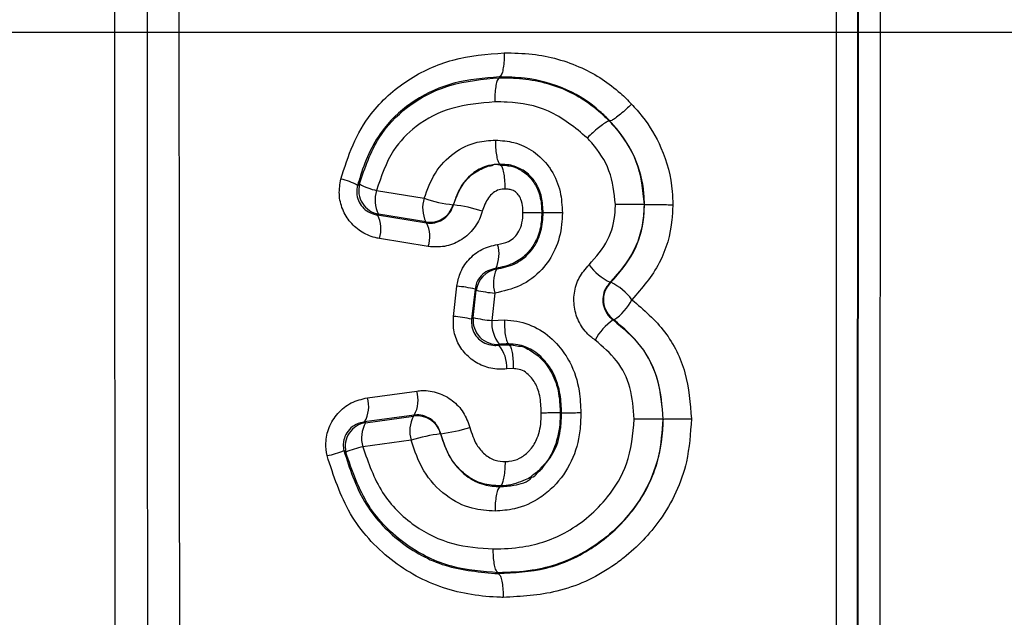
# Model space of a CAD drawing. Extents: x 0 to 8410, y 0 to 5940.
# Tile 94 of 161: x 4297 to 4338, y 2509 to 2534. Entities that reach past the tile are written whole.
import ezdxf

# ---------------------------------------------------------------- set-up
doc = ezdxf.new("R2010")
doc.units = 0
doc.header["$LTSCALE"] = 10
doc.layers.get('0').update_dxf_attribs({"linetype": 'CONTINUOUS'})
doc.styles.add('SLDTEXTSTYLE0', font='TXT', dxfattribs={"width": 0.605})
doc.dimstyles.new('SLDDIMSTYLE1', dxfattribs={"dimtxt": 50, "dimasz": 50, "dimexe": 0, "dimexo": 0.0625, "dimgap": 12.5, "dimtad": 1, "dimdec": 1, "dimrnd": 1e-09, "dimzin": 12, "dimtxsty": 'SLDTEXTSTYLE0', "dimsah": 1, "dimcen": 0.09, "dimazin": 3, "dimtfac": 1, "dimtofl": 0, "dimtmove": 0, "dimatfit": 3, "dimtolj": 1, "dimtzin": 12})
doc.dimstyles.new('SLDDIMSTYLE10', dxfattribs={"dimtxt": 50, "dimasz": 50, "dimexe": 0, "dimexo": 0.0625, "dimgap": -12.5, "dimtad": 0, "dimtih": 1, "dimtoh": 1, "dimdec": 1, "dimlfac": 0.5, "dimrnd": 1e-09, "dimzin": 12, "dimtxsty": 'SLDTEXTSTYLE0', "dimblk1": 'NONE', "dimsah": 1, "dimcen": 0, "dimazin": 3, "dimtfac": 1, "dimtmove": 0, "dimatfit": 3, "dimtolj": 1})
doc.dimstyles.new('SLDDIMSTYLE2', dxfattribs={"dimtxt": 50, "dimasz": 50, "dimexe": 0, "dimexo": 0.0625, "dimgap": 12.5, "dimtad": 1, "dimdec": 0, "dimrnd": 1e-09, "dimzin": 12, "dimtxsty": 'SLDTEXTSTYLE0', "dimsah": 1, "dimcen": 0.09, "dimazin": 3, "dimtfac": 1, "dimtofl": 0, "dimtmove": 0, "dimatfit": 3, "dimtolj": 1, "dimtzin": 12})

# ---------------------------------------------------------------- blocks, each defined once
blk = doc.blocks.new('_D_1')
at = {"color": 7, "linetype": 'CONTINUOUS'}
for p, q in [((4681.634, 2513.022), (4681.634, 1264.41)), ((4261.634, 1476.985), (4261.634, 1264.41)), ((4681.634, 1279.41), (4261.634, 1279.41))]:
    blk.add_line(p, q, dxfattribs=at)
for points in [[(4261.634, 1279.41), (4311.634, 1271.91), (4311.634, 1286.91)], [(4681.634, 1279.41), (4631.634, 1286.91), (4631.634, 1271.91)]]:
    blk.add_solid(points, dxfattribs=at)
at = {"color": 7, "linetype": 'CONTINUOUS', "insert": (4414.342, 1343.863), "char_height": 50, "attachment_point": 1, "style": 'SLDTEXTSTYLE0'}
blk.add_mtext('420', dxfattribs=at)
blk = doc.blocks.new('_D_5')
at = {"color": 7, "linetype": 'CONTINUOUS'}
for p, q in [((7748.623, 2513.022), (7748.623, 776.488)), ((4261.634, 1476.985), (4261.634, 776.488)), ((4261.634, 791.488), (7748.623, 791.488))]:
    blk.add_line(p, q, dxfattribs=at)
for points in [[(4261.634, 791.488), (4311.634, 783.988), (4311.634, 798.988)], [(7748.623, 791.488), (7698.623, 798.988), (7698.623, 783.988)]]:
    blk.add_solid(points, dxfattribs=at)
at = {"color": 7, "linetype": 'CONTINUOUS', "insert": (5928.74, 855.941), "char_height": 50, "attachment_point": 1, "style": 'SLDTEXTSTYLE0'}
blk.add_mtext('3487', dxfattribs=at)
blk = doc.blocks.new('_D_6')
at = {"color": 7, "linetype": 'CONTINUOUS'}
for p, q in [((4661.634, 2533.022), (3022.358, 2533.022)), ((3037.358, 1533.022), (3037.358, 2533.022)), ((4543.097, 1533.022), (3022.358, 1533.022))]:
    blk.add_line(p, q, dxfattribs=at)
for points in [[(3037.358, 2533.022), (3029.858, 2483.022), (3044.858, 2483.022)], [(3037.358, 1533.022), (3044.858, 1583.022), (3029.858, 1583.022)]]:
    blk.add_solid(points, dxfattribs=at)
at = {"color": 7, "linetype": 'CONTINUOUS', "insert": (2972.904, 1956.633), "char_height": 50, "attachment_point": 1, "rotation": 90, "style": 'SLDTEXTSTYLE0'}
blk.add_mtext('1000', dxfattribs=at)
blk = doc.blocks.new('_D_7')
at = {"color": 7, "linetype": 'CONTINUOUS'}
for p, q in [((4661.634, 4113.022), (3022.358, 4113.022)), ((3037.358, 2533.022), (3037.358, 4113.022)), ((4661.634, 2533.022), (3022.358, 2533.022))]:
    blk.add_line(p, q, dxfattribs=at)
for points in [[(3037.358, 4113.022), (3029.858, 4063.022), (3044.858, 4063.022)], [(3037.358, 2533.022), (3044.858, 2583.022), (3029.858, 2583.022)]]:
    blk.add_solid(points, dxfattribs=at)
at = {"color": 7, "linetype": 'CONTINUOUS', "insert": (2972.904, 3246.633), "char_height": 50, "attachment_point": 1, "rotation": 90, "style": 'SLDTEXTSTYLE0'}
blk.add_mtext('1580', dxfattribs=at)
blk = doc.blocks.new('_D_9')
at = {"color": 7, "linetype": 'CONTINUOUS'}
for p, q in [((6136.634, 4639.083), (2746.634, 4639.083)), ((2761.634, 4639.083), (2761.634, 1533.022)), ((3861.911, 1533.022), (2746.634, 1533.022))]:
    blk.add_line(p, q, dxfattribs=at)
for points in [[(2761.634, 4639.083), (2754.134, 4589.083), (2769.134, 4589.083)], [(2761.634, 1533.022), (2769.134, 1583.022), (2754.134, 1583.022)]]:
    blk.add_solid(points, dxfattribs=at)
at = {"color": 7, "linetype": 'CONTINUOUS', "insert": (2697.181, 3009.664), "char_height": 50, "attachment_point": 1, "rotation": 90, "style": 'SLDTEXTSTYLE0'}
blk.add_mtext('3106', dxfattribs=at)
blk = doc.blocks.new('_D_25')
at = {"color": 7, "linetype": 'CONTINUOUS'}
for p, q in [((2062.618, 5429.602), (2293.313, 4952.444)), ((2293.313, 4952.444), (2402.626, 4726.347)), ((2433.355, 4741.687), (2433.355, 4820.853)), ((2433.355, 4820.853), (2655.213, 4820.853)), ((2655.213, 4820.853), (2655.213, 4741.687)), ((2655.213, 4741.687), (2433.355, 4741.687)), ((2402.626, 4726.347), (2660.942, 4726.347))]:
    blk.add_line(p, q, dxfattribs=at)
blk.add_arc((2177.965, 5191.023), 4417.955, 270.876521, 299.042403, dxfattribs=at)
blk.add_solid([(2293.313, 4952.444), (2308.324, 4904.165), (2321.829, 4910.694)], dxfattribs=at)
at = {"color": 7, "linetype": 'CONTINUOUS', "char_height": 50, "attachment_point": 1, "style": 'SLDTEXTSTYLE0'}
for s, insert in [('%%c', (2450.542, 4806.14)), ('265', (2523.442, 4806.279))]:
    blk.add_mtext(s, dxfattribs=dict(at, insert=insert))
blk = doc.blocks.new('_NONE')

msp = doc.modelspace()

# ---------------------------------------------------------------- linework, layer by layer
at = {"color": 8, "linetype": 'CONTINUOUS'}
for p, q in [((4331.49481, 2545.550396), (4331.483061, 2496.497919)), ((4331.528993, 2496.478905), (4331.539447, 2545.568873)), ((4311.598001, 2526.47536), (4313.567786, 2526.15421)), ((4314.773256, 2525.88736), (4314.779313, 2525.879969)), ((4311.63189, 2525.466134), (4313.664934, 2525.132706)), ((4313.638, 2525.175442), (4311.68065, 2525.49689)), ((4313.738661, 2524.155368), (4311.718596, 2524.489154)), ((4316.532163, 2523.252894), (4316.558501, 2523.220767)), ((4321.26795, 2522.677829), (4321.294705, 2522.677829)), ((4314.778129, 2521.267642), (4314.919574, 2522.515227)), ((4315.672329, 2522.396793), (4315.52962, 2521.148373)), ((4315.595461, 2521.21376), (4315.724814, 2522.346486)), ((4316.493025, 2522.228231), (4316.362525, 2521.094848)), ((4316.362525, 2521.094848), (4316.893494, 2521.119406)), ((4317.247318, 2519.103457), (4316.987643, 2519.089808)), ((4311.217813, 2517.894556), (4313.262263, 2518.176724)), ((4313.158566, 2517.179062), (4311.100913, 2516.896476)), ((4311.145419, 2516.866435), (4313.132433, 2517.139663)), ((4313.031057, 2516.140749), (4311.031366, 2515.866985)), ((4314.253217, 2516.409506), (4314.247979, 2516.403188))]:
    msp.add_line(p, q, dxfattribs=at)
at = {"color": 7, "linetype": 'CONTINUOUS'}
for p, q in [((4316.682423, 2531.144609), (4316.683715, 2531.145324)), ((4316.682814, 2531.17763), (4316.684121, 2531.178285)), ((4316.683715, 2531.145324), (4316.682814, 2531.17763)), ((4321.231553, 2529.347767), (4321.232127, 2529.347708)), ((4321.244301, 2529.35939), (4321.24483, 2529.35933)), ((4316.714058, 2527.566006), (4316.716412, 2527.564694)), ((4316.715686, 2527.532567), (4316.71807, 2527.531256)), ((4322.667653, 2525.892248), (4322.667668, 2525.892248)), ((4322.680423, 2525.892188), (4322.680408, 2525.892188)), ((4318.434617, 2525.557925), (4318.434591, 2525.557925)), ((4318.490191, 2525.557687), (4318.490209, 2525.557687)), ((4317.067964, 2520.128657), (4317.070177, 2520.127405)), ((4317.070177, 2520.127405), (4317.068687, 2520.094146)), ((4317.068687, 2520.094146), (4317.070941, 2520.092894)), ((4319.198417, 2517.265906), (4319.198398, 2517.265906)), ((4319.253532, 2517.266502), (4319.253551, 2517.266502)), ((4323.441377, 2517.015685), (4323.441396, 2517.015685)), ((4323.441396, 2517.015685), (4323.454505, 2517.015745)), ((4323.454524, 2517.015745), (4323.454505, 2517.015745)), ((4316.713782, 2514.217665), (4316.712005, 2514.21677)), ((4316.71522, 2514.249136), (4316.713436, 2514.248242)), ((4316.713782, 2514.217665), (4316.713436, 2514.248242)), ((4316.632377, 2510.651817), (4316.631412, 2510.652353)), ((4316.632377, 2510.651817), (4316.631599, 2510.617782)), ((4316.632578, 2510.617306), (4316.631599, 2510.617782))]:
    msp.add_line(p, q, dxfattribs=at)
at = {"color": 7, "linetype": 'CONTINUOUS', "flags": 128}
for points in [[(4321.232127, 2529.347708), (4321.238144, 2529.353489), (4321.244301, 2529.35939)], [(4316.716412, 2527.564694), (4316.716051, 2527.548661), (4316.715686, 2527.532567)], [(4318.490191, 2525.557687), (4318.462616, 2525.557806), (4318.434617, 2525.557925)], [(4319.253532, 2517.266502), (4319.226189, 2517.266204), (4319.198417, 2517.265906)]]:
    msp.add_lwpolyline(points, dxfattribs=at)
at = {"color": 8, "linetype": 'CONTINUOUS', "flags": 128}
msp.add_lwpolyline([(4321.420713, 2521.123638), (4321.412699, 2521.122207), (4321.392512, 2521.118571)], dxfattribs=at)
at = {"color": 8, "linetype": 'CONTINUOUS'}
for centre, radius, start, end in [((4309.600501, 2524.538248), 2.470338, 60.5592792, 77.7669633), ((4311.860542, 2526.482493), 1.001885, 164.7426489, 259.6562776), ((4312.172485, 2529.019628), 2.60832, 240.6483643, 257.276248), ((4312.780856, 2526.082548), 1.246374, 161.6292844, 208.0271016), ((4314.802767, 2525.750902), 1.299167, 161.9144999, 206.2919434), ((4315.265774, 2530.96849), 5.104945, 250.5723433, 264.4635721), ((4313.809946, 2526.162374), 1.001798, 260.1169956, 344.0665631), ((4314.224659, 2520.56898), 5.339873, 70.8967401, 84.0379151), ((4310.550466, 2524.877821), 1.231093, 341.5963944, 28.546935), ((4312.518107, 2524.554743), 1.284233, 341.8815057, 26.746575), ((4315.277301, 2523.846179), 1.388044, 334.695728, 16.7087693), ((4322.275173, 2524.795476), 2.344979, 216.4684262, 244.5626785), ((4316.71991, 2522.232224), 1.001634, 99.2733853, 173.4496819), ((4317.833042, 2522.63826), 1.401345, 155.4380449, 197.0135102), ((4321.985221, 2521.951609), 1.002102, 133.556424, 235.7139498), ((4320.223939, 2520.49462), 2.431654, 36.9671113, 63.8741336), ((4314.411401, 2516.833917), 5.703992, 77.2286668, 84.8886963), ((4317.05503, 2528.433471), 6.230639, 257.6726986, 264.8248718), ((4320.184281, 2522.981311), 2.231527, 303.6469624, 332.673655), ((4314.290105, 2515.765551), 5.523692, 77.0324106, 84.9312488), ((4316.591703, 2521.10602), 1.002051, 173.82765, 275.2003229), ((4316.906478, 2527.137252), 6.066839, 257.5201901, 264.8559446), ((4317.819323, 2521.022019), 1.458618, 177.1380232, 218.7975056), ((4322.570874, 2519.307511), 2.160666, 123.049943, 153.2013098), ((4315.528543, 2519.148048), 1.460262, 357.7142336, 39.368349), ((4312.032025, 2517.800375), 1.286516, 331.1222538, 17.0097005), ((4310.038602, 2517.526785), 1.23523, 329.3177816, 17.32161), ((4311.300104, 2515.876498), 1.001949, 98.8810616, 193.193181), ((4312.221067, 2516.237454), 1.246048, 149.6831619, 197.2964125), ((4314.27058, 2516.519555), 1.296114, 151.4166775, 196.9935057), ((4313.279083, 2516.148693), 1.001762, 14.717148, 98.4178559), ((4313.313809, 2523.664693), 7.315752, 277.377657, 287.0367557), ((4315.109702, 2509.454775), 7.001643, 97.0695677, 107.2702793), ((4308.866966, 2519.040962), 3.60516, 280.9540246, 292.4799863), ((4311.774776, 2512.220472), 3.721521, 101.5229107, 112.9341502)]:
    msp.add_arc(centre, radius, start, end, dxfattribs=at)
for points, knots in [([(4300.795125, 2496.612062), (4300.793323, 2498.07925), (4300.784968, 2504.881856), (4300.778626, 2513.021316), (4300.771564, 2527.824585), (4300.773467, 2537.291007), (4300.775102, 2545.422842)], [0, 0, 0, 0, 0.090213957, 0.418276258, 0.500288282, 1, 1, 1, 1]), ([(4302.108249, 2545.412232), (4302.105893, 2537.287364), (4302.103151, 2527.829069), (4302.113334, 2513.038587), (4302.122474, 2504.906314), (4302.134258, 2498.10963), (4302.136799, 2496.643771)], [0, 0, 0, 0, 0.4997208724, 0.5817333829, 0.9097913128, 1, 1, 1, 1]), ([(4303.428238, 2545.40198), (4303.427745, 2544.735364), (4303.425275, 2541.402174), (4303.41988, 2527.401306), (4303.432173, 2511.821381), (4303.460534, 2498.916614), (4303.465461, 2496.674408)], [0, 0, 0, 0, 0.041038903, 0.205201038, 0.861903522, 1, 1, 1, 1]), ([(4330.621878, 2496.512224), (4330.621912, 2497.178821), (4330.62208, 2500.511828), (4330.622333, 2514.511094), (4330.622023, 2530.18973), (4330.622127, 2543.201183), (4330.622146, 2545.545866)], [0, 0, 0, 0, 0.040787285, 0.20393779, 0.856548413, 1, 1, 1, 1]), ([(4332.427228, 2545.572926), (4332.427521, 2544.906268), (4332.428983, 2541.572952), (4332.43217, 2527.572834), (4332.42524, 2511.869905), (4332.408285, 2498.834983), (4332.405204, 2496.46609)], [0, 0, 0, 0, 0.040726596, 0.203634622, 0.855273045, 1, 1, 1, 1]), ([(4310.123937, 2526.952495), (4310.273334, 2527.430614), (4310.571494, 2528.384824), (4311.42477, 2529.862602), (4312.838029, 2531.120937), (4314.76103, 2532.00315), (4316.159659, 2532.117949), (4316.879353, 2532.177021)], [0, 0, 0, 0, 0.160113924, 0.319548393, 0.543055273, 0.764869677, 1, 1, 1, 1]), ([(4316.879353, 2532.177021), (4317.26783, 2532.167961), (4318.362415, 2532.142434), (4320.063266, 2531.67566), (4321.398105, 2530.81151), (4321.999835, 2530.205305), (4322.150296, 2530.053725)], [0, 0, 0, 0, 0.200756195, 0.565656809, 0.8913935, 1, 1, 1, 1]), ([(4316.684121, 2531.178285), (4316.684103, 2531.178285), (4316.683665, 2531.178286), (4316.04353, 2531.133878), (4314.821639, 2531.030308), (4313.158735, 2530.282794), (4311.717423, 2529.023512), (4311.094815, 2527.660641), (4310.853527, 2526.824091), (4310.814729, 2526.689579)], [0, 0, 0, 0, 0.000007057, 0.000165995, 0.240250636, 0.4628632, 0.679604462, 0.948482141, 1, 1, 1, 1]), ([(4310.89397, 2526.746144), (4311.117881, 2527.411329), (4311.527813, 2528.629139), (4312.884325, 2530.061178), (4314.634372, 2530.961355), (4315.987283, 2531.08241), (4316.682423, 2531.144609)], [0, 0, 0, 0, 0.262581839, 0.480730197, 0.733193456, 1, 1, 1, 1]), ([(4321.24483, 2529.35933), (4321.244735, 2529.35943), (4321.11475, 2529.494481), (4320.593223, 2530.006349), (4319.452408, 2530.749669), (4317.98495, 2531.146521), (4317.027829, 2531.169387), (4316.682814, 2531.17763)], [0, 0, 0, 0, 0.000080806, 0.109852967, 0.427954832, 0.793793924, 1, 1, 1, 1]), ([(4316.683715, 2531.145324), (4316.875814, 2531.143556), (4317.753989, 2531.135475), (4319.304459, 2530.827371), (4320.586125, 2529.99844), (4321.143366, 2529.436672), (4321.231553, 2529.347767)], [0, 0, 0, 0, 0.115830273, 0.529516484, 0.925542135, 1, 1, 1, 1]), ([(4316.488316, 2530.144681), (4315.887213, 2530.093588), (4314.734821, 2529.995634), (4313.267603, 2529.259399), (4312.130088, 2528.072712), (4311.790019, 2527.051808), (4311.598001, 2526.47536)], [0, 0, 0, 0, 0.273934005, 0.525166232, 0.731887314, 1, 1, 1, 1]), ([(4320.316261, 2528.652539), (4319.808123, 2529.076676), (4318.839927, 2529.884819), (4317.410495, 2530.134187), (4316.659093, 2530.142738), (4316.488316, 2530.144681)], [0, 0, 0, 0, 0.460473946, 0.877378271, 1, 1, 1, 1]), ([(4322.150296, 2530.053725), (4322.300871, 2529.884623), (4322.784836, 2529.341114), (4323.483692, 2528.170491), (4323.829424, 2526.877593), (4323.849118, 2526.072239), (4323.853606, 2525.888671)], [0, 0, 0, 0, 0.148236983, 0.4764494, 0.880664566, 1, 1, 1, 1]), ([(4321.232127, 2529.347708), (4321.303541, 2529.268871), (4321.750396, 2528.775568), (4322.480662, 2527.678823), (4322.603929, 2526.501184), (4322.667668, 2525.892248)], [0, 0, 0, 0, 0.084129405, 0.526419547, 1, 1, 1, 1]), ([(4322.680408, 2525.892188), (4322.676702, 2526.046236), (4322.660754, 2526.709182), (4322.37117, 2527.781299), (4321.786428, 2528.75463), (4321.374941, 2529.213657), (4321.244301, 2529.35939)], [0, 0, 0, 0, 0.119888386, 0.515941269, 0.846320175, 1, 1, 1, 1]), ([(4321.480634, 2525.895526), (4321.430237, 2526.374536), (4321.331615, 2527.311932), (4320.742292, 2528.184718), (4320.37778, 2528.584985), (4320.316261, 2528.652539)], [0, 0, 0, 0, 0.464848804, 0.909682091, 1, 1, 1, 1]), ([(4313.567786, 2526.15421), (4313.699459, 2526.515447), (4313.963718, 2527.240429), (4314.753948, 2528.064243), (4315.657949, 2528.511656), (4316.262852, 2528.547234), (4316.515913, 2528.562118)], [0, 0, 0, 0, 0.27604668, 0.554008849, 0.813419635, 1, 1, 1, 1]), ([(4316.515913, 2528.562118), (4316.773669, 2528.543125), (4317.326498, 2528.502389), (4318.113248, 2528.128314), (4318.590811, 2527.657824), (4318.97078, 2527.096963), (4319.23754, 2526.458017), (4319.270277, 2525.843862), (4319.28598, 2525.549282)], [0, 0, 0, 0, 0.170978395, 0.366711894, 0.561755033, 0.602694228, 0.809431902, 1, 1, 1, 1]), ([(4316.716412, 2527.564694), (4316.552128, 2527.555139), (4316.162551, 2527.532479), (4315.582391, 2527.235851), (4315.050018, 2526.667325), (4314.867294, 2526.152374), (4314.773256, 2525.88736)], [0, 0, 0, 0, 0.18042204, 0.427847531, 0.705547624, 1, 1, 1, 1]), ([(4314.779313, 2525.879969), (4314.896474, 2526.193665), (4315.077227, 2526.677627), (4315.591699, 2527.210336), (4316.015849, 2527.416843), (4316.29758, 2527.50837), (4316.372772, 2527.508368), (4316.372791, 2527.508368)], [0, 0, 0, 0, 0.413083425, 0.63729599, 0.906262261, 0.999975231, 1, 1, 1, 1]), ([(4316.372791, 2527.508368), (4316.372811, 2527.508388), (4316.454806, 2527.590396), (4316.585262, 2527.561478), (4316.715686, 2527.532567)], [0, 0, 0, 0, 0.000242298, 1, 1, 1, 1]), ([(4317.081524, 2527.532806), (4317.081506, 2527.532806), (4316.969233, 2527.532804), (4316.839597, 2527.559763), (4316.714851, 2527.565966), (4316.714058, 2527.566006)], [0, 0, 0, 0, 0.0001648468, 0.9936407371, 1, 1, 1, 1]), ([(4316.71807, 2527.531256), (4316.808965, 2527.529052), (4316.928199, 2527.526161), (4317.046194, 2527.496386), (4317.075012, 2527.496387), (4317.075031, 2527.496387)], [0, 0, 0, 0, 0.762204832, 0.999846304, 1, 1, 1, 1]), ([(4317.075031, 2527.496387), (4317.075051, 2527.496387), (4317.214398, 2527.49639), (4317.40401, 2527.407579), (4317.734357, 2527.226711), (4318.041849, 2526.943072), (4318.32685, 2526.440717), (4318.421072, 2525.961678), (4318.431406, 2525.653039), (4318.434591, 2525.557925)], [0, 0, 0, 0, 0.000023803, 0.166944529, 0.225402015, 0.442261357, 0.640837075, 0.889315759, 1, 1, 1, 1]), ([(4318.490209, 2525.557687), (4318.479866, 2525.775316), (4318.459483, 2526.204199), (4318.278624, 2526.647446), (4318.033311, 2527.008234), (4317.736814, 2527.308798), (4317.350066, 2527.465377), (4317.133103, 2527.532808), (4317.081543, 2527.532806), (4317.081524, 2527.532806)], [0, 0, 0, 0, 0.240472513, 0.473900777, 0.519087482, 0.732721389, 0.940816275, 0.999978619, 1, 1, 1, 1]), ([(4311.718596, 2524.489154), (4311.684984, 2524.495283), (4311.4355, 2524.540769), (4310.995964, 2524.71685), (4310.498465, 2525.136875), (4310.166923, 2525.686665), (4310.014363, 2526.32045), (4310.087415, 2526.741827), (4310.123937, 2526.952495)], [0, 0, 0, 0, 0.031755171, 0.235698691, 0.429848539, 0.619051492, 0.809544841, 1, 1, 1, 1]), ([(4310.814729, 2526.689579), (4310.795459, 2526.584075), (4310.757073, 2526.373917), (4310.836318, 2526.050524), (4311.009825, 2525.776356), (4311.266574, 2525.571781), (4311.48813, 2525.489619), (4311.61461, 2525.468957), (4311.63189, 2525.466134)], [0, 0, 0, 0, 0.182664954, 0.363856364, 0.548914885, 0.747737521, 0.965534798, 1, 1, 1, 1]), ([(4310.814729, 2526.689579), (4310.825077, 2526.697019), (4310.851441, 2526.715976), (4310.877897, 2526.734743), (4310.89397, 2526.746144)], [0, 0, 0, 0, 0.392496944, 1, 1, 1, 1]), ([(4316.91769, 2526.536395), (4316.834101, 2526.532972), (4316.656289, 2526.52569), (4316.414473, 2526.386714), (4316.142814, 2526.09853), (4316.041539, 2525.811303), (4315.972248, 2525.614788)], [0, 0, 0, 0, 0.176406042, 0.375255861, 0.572562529, 1, 1, 1, 1]), ([(4317.654377, 2525.566568), (4317.652024, 2525.634433), (4317.645651, 2525.818236), (4317.601679, 2526.077177), (4317.472204, 2526.310086), (4317.350219, 2526.423127), (4317.21924, 2526.497471), (4317.087563, 2526.527281), (4316.972375, 2526.533461), (4316.91769, 2526.536395)], [0, 0, 0, 0, 0.145443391, 0.393910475, 0.552016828, 0.710382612, 0.746404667, 0.879606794, 1, 1, 1, 1]), ([(4313.664934, 2525.132706), (4313.778385, 2525.127296), (4314.005567, 2525.116462), (4314.327834, 2525.249161), (4314.591622, 2525.475879), (4314.728285, 2525.70958), (4314.77072, 2525.851275), (4314.779313, 2525.879969)], [0, 0, 0, 0, 0.237659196, 0.47590625, 0.712262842, 0.941731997, 1, 1, 1, 1]), ([(4320.389377, 2523.401667), (4320.676948, 2523.727464), (4321.229636, 2524.353617), (4321.460484, 2525.295048), (4321.477243, 2525.794469), (4321.480634, 2525.895526)], [0, 0, 0, 0, 0.463868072, 0.891514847, 1, 1, 1, 1]), ([(4322.667653, 2525.892248), (4322.66356, 2525.771341), (4322.641716, 2525.126062), (4322.347876, 2523.914599), (4321.633978, 2523.097018), (4321.26795, 2522.677829)], [0, 0, 0, 0, 0.101005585, 0.539068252, 1, 1, 1, 1]), ([(4321.294705, 2522.677829), (4321.637975, 2523.07241), (4322.310497, 2523.845458), (4322.649933, 2525.042013), (4322.67418, 2525.718106), (4322.680423, 2525.892188)], [0, 0, 0, 0, 0.436344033, 0.854868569, 1, 1, 1, 1]), ([(4323.853606, 2525.888671), (4323.846121, 2525.684599), (4323.81576, 2524.856839), (4323.407422, 2523.394748), (4322.582756, 2522.439001), (4322.166784, 2521.95691)], [0, 0, 0, 0, 0.139530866, 0.565968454, 1, 1, 1, 1]), ([(4311.68065, 2525.49689), (4311.664997, 2525.48695), (4311.648736, 2525.476626), (4311.632496, 2525.466511), (4311.63189, 2525.466134)], [0, 0, 0, 0, 0.96268634, 1, 1, 1, 1]), ([(4315.972248, 2525.614788), (4315.954957, 2525.55795), (4315.870527, 2525.280414), (4315.599835, 2524.820568), (4315.069991, 2524.371876), (4314.419371, 2524.113875), (4313.965526, 2524.141539), (4313.738661, 2524.155368)], [0, 0, 0, 0, 0.0602392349, 0.2941451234, 0.5300891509, 0.7651040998, 1, 1, 1, 1]), ([(4319.28598, 2525.549282), (4319.279242, 2525.389779), (4319.257339, 2524.871268), (4319.042559, 2524.031217), (4318.448388, 2523.135632), (4317.573185, 2522.470877), (4316.852292, 2522.308936), (4316.493025, 2522.228231)], [0, 0, 0, 0, 0.099747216, 0.324256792, 0.531181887, 0.766358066, 1, 1, 1, 1]), ([(4318.434617, 2525.557925), (4318.425164, 2525.351023), (4318.405247, 2524.91505), (4318.180415, 2524.311152), (4317.792534, 2523.791061), (4317.232236, 2523.403053), (4316.775836, 2523.30516), (4316.532163, 2523.252894)], [0, 0, 0, 0, 0.187527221, 0.395148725, 0.57444359, 0.772793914, 1, 1, 1, 1]), ([(4316.558501, 2523.220767), (4316.818462, 2523.277084), (4317.315724, 2523.384809), (4317.91491, 2523.835794), (4318.320626, 2524.449152), (4318.469399, 2525.051244), (4318.484954, 2525.430129), (4318.490191, 2525.557687)], [0, 0, 0, 0, 0.242244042, 0.46337174, 0.666147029, 0.887603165, 1, 1, 1, 1]), ([(4316.60674, 2524.245252), (4316.759268, 2524.275666), (4317.012223, 2524.326106), (4317.316608, 2524.532811), (4317.511042, 2524.801538), (4317.640335, 2525.154063), (4317.649448, 2525.421763), (4317.654377, 2525.566568)], [0, 0, 0, 0, 0.249894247, 0.41442832, 0.578765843, 0.772145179, 1, 1, 1, 1]), ([(4313.664934, 2525.132706), (4313.658059, 2525.143562), (4313.649053, 2525.157782), (4313.640115, 2525.172063), (4313.638, 2525.175442)], [0, 0, 0, 0, 0.763414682, 1, 1, 1, 1]), ([(4314.919574, 2522.515227), (4314.954069, 2522.691926), (4315.032554, 2523.093972), (4315.389336, 2523.639561), (4315.935506, 2524.080633), (4316.383204, 2524.19043), (4316.60674, 2524.245252)], [0, 0, 0, 0, 0.204504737, 0.465311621, 0.733030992, 1, 1, 1, 1]), ([(4320.642272, 2520.281662), (4320.579438, 2520.327549), (4320.338063, 2520.503821), (4320.001494, 2520.917475), (4319.761651, 2521.553904), (4319.747419, 2522.234335), (4319.947327, 2522.894046), (4320.241947, 2523.232368), (4320.389377, 2523.401667)], [0, 0, 0, 0, 0.065784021, 0.252706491, 0.438789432, 0.625143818, 0.812418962, 1, 1, 1, 1]), ([(4316.532163, 2523.252894), (4316.418748, 2523.227282), (4316.195149, 2523.176787), (4315.915889, 2522.962352), (4315.730509, 2522.689354), (4315.689944, 2522.485374), (4315.672329, 2522.396793)], [0, 0, 0, 0, 0.2790576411, 0.5501673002, 0.8046533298, 1, 1, 1, 1]), ([(4321.26795, 2522.677829), (4321.19551, 2522.593379), (4321.051, 2522.424909), (4320.95243, 2522.095004), (4320.959547, 2521.754426), (4321.077743, 2521.436013), (4321.243175, 2521.229558), (4321.361621, 2521.141529), (4321.392512, 2521.118571)], [0, 0, 0, 0, 0.187856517, 0.37475887, 0.560595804, 0.746480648, 0.933881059, 1, 1, 1, 1]), ([(4315.724814, 2522.346486), (4315.723458, 2522.347778), (4315.708122, 2522.36238), (4315.690635, 2522.379155), (4315.674495, 2522.394706), (4315.672329, 2522.396793)], [0, 0, 0, 0, 0.077475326, 0.876215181, 1, 1, 1, 1]), ([(4322.166784, 2521.95691), (4322.651554, 2521.539999), (4323.610534, 2520.715258), (4324.476367, 2518.942315), (4324.574283, 2517.669018), (4324.623877, 2517.02409)], [0, 0, 0, 0, 0.335321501, 0.66333893, 1, 1, 1, 1]), ([(4316.987643, 2519.089808), (4316.878596, 2519.082215), (4316.547199, 2519.059141), (4316.002564, 2519.18061), (4315.43603, 2519.516828), (4315.017251, 2520.012641), (4314.76574, 2520.619769), (4314.773998, 2521.051637), (4314.778129, 2521.267642)], [0, 0, 0, 0, 0.093270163, 0.283451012, 0.465944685, 0.643775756, 0.821828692, 1, 1, 1, 1]), ([(4315.52962, 2521.148373), (4315.526962, 2521.039957), (4315.521645, 2520.82314), (4315.651901, 2520.515816), (4315.868298, 2520.270899), (4316.158203, 2520.109416), (4316.43344, 2520.055221), (4316.601633, 2520.069544), (4316.657448, 2520.074298)], [0, 0, 0, 0, 0.169840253, 0.339655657, 0.514099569, 0.700211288, 0.900515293, 1, 1, 1, 1]), ([(4315.52962, 2521.148373), (4315.547979, 2521.166738), (4315.569944, 2521.188709), (4315.591863, 2521.210227), (4315.595461, 2521.21376)], [0, 0, 0, 0, 0.835841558, 1, 1, 1, 1]), ([(4316.893494, 2521.119406), (4317.063907, 2521.1063), (4317.571498, 2521.067262), (4318.385824, 2520.760967), (4319.114465, 2520.121092), (4319.700555, 2519.265536), (4320.007371, 2518.294224), (4320.039153, 2517.572594), (4320.052562, 2517.268111)], [0, 0, 0, 0, 0.094005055, 0.280003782, 0.464462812, 0.612488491, 0.836494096, 1, 1, 1, 1]), ([(4321.392512, 2521.118571), (4321.795832, 2520.777091), (4322.599514, 2520.096633), (4323.32294, 2518.620067), (4323.401567, 2517.555138), (4323.441396, 2517.015685)], [0, 0, 0, 0, 0.332034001, 0.661634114, 1, 1, 1, 1]), ([(4323.454505, 2517.015745), (4323.413705, 2517.562822), (4323.334151, 2518.62954), (4322.609686, 2520.104319), (4321.819892, 2520.781417), (4321.420713, 2521.123638)], [0, 0, 0, 0, 0.342404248, 0.667636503, 1, 1, 1, 1]), ([(4316.682527, 2520.108094), (4316.67696, 2520.100641), (4316.668586, 2520.08943), (4316.660245, 2520.078097), (4316.657448, 2520.074298)], [0, 0, 0, 0, 0.664747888, 1, 1, 1, 1]), ([(4316.657448, 2520.074298), (4316.719275, 2520.081569), (4316.781121, 2520.088842), (4316.841435, 2520.088841), (4316.841455, 2520.088841)], [0, 0, 0, 0, 0.999670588, 1, 1, 1, 1]), ([(4316.840278, 2520.121147), (4316.840258, 2520.121147), (4316.790774, 2520.121148), (4316.73664, 2520.114619), (4316.682527, 2520.108094)], [0, 0, 0, 0, 0.0004015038, 1, 1, 1, 1]), ([(4317.070177, 2520.127405), (4316.993546, 2520.124276), (4316.916896, 2520.121147), (4316.840297, 2520.121147), (4316.840278, 2520.121147)], [0, 0, 0, 0, 0.999756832, 1, 1, 1, 1]), ([(4316.841455, 2520.088841), (4316.841475, 2520.088841), (4316.91866, 2520.088841), (4316.993683, 2520.091494), (4317.068687, 2520.094146)], [0, 0, 0, 0, 0.0002574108, 1, 1, 1, 1]), ([(4319.253551, 2517.266502), (4319.243105, 2517.521453), (4319.21986, 2518.088787), (4318.990415, 2518.837159), (4318.566801, 2519.455041), (4318.071375, 2519.896148), (4317.532881, 2520.09499), (4317.194351, 2520.118677), (4317.068719, 2520.128598), (4317.067964, 2520.128657)], [0, 0, 0, 0, 0.18733722, 0.416874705, 0.563120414, 0.740867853, 0.905099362, 0.999429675, 1, 1, 1, 1]), ([(4317.070941, 2520.092894), (4317.131511, 2520.089736), (4317.29084, 2520.081428), (4317.452058, 2520.026493), (4317.550291, 2520.026495), (4317.550311, 2520.026495)], [0, 0, 0, 0, 0.38011019, 0.999874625, 1, 1, 1, 1]), ([(4322.258191, 2517.006745), (4322.227046, 2517.449568), (4322.166755, 2518.30679), (4321.587859, 2519.482707), (4320.95785, 2520.015021), (4320.642272, 2520.281662)], [0, 0, 0, 0, 0.3478231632, 0.6733189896, 1, 1, 1, 1]), ([(4317.550311, 2520.026495), (4317.55033, 2520.026495), (4317.660128, 2520.026498), (4317.939681, 2519.87162), (4318.309385, 2519.633692), (4318.723751, 2519.171054), (4319.072193, 2518.511186), (4319.178813, 2517.804298), (4319.194258, 2517.379728), (4319.198398, 2517.265906)], [0, 0, 0, 0, 0.0000161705, 0.0953207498, 0.2635805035, 0.387990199, 0.6308715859, 0.9010412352, 1, 1, 1, 1]), ([(4318.41491, 2517.264952), (4318.411315, 2517.36112), (4318.399343, 2517.681444), (4318.333212, 2518.17605), (4318.10817, 2518.613853), (4317.870247, 2518.871967), (4317.647952, 2519.047527), (4317.418029, 2519.08966), (4317.285353, 2519.100383), (4317.247318, 2519.103457)], [0, 0, 0, 0, 0.118554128, 0.394889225, 0.606356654, 0.712808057, 0.831606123, 0.951725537, 1, 1, 1, 1]), ([(4313.262263, 2518.176724), (4313.335499, 2518.184175), (4313.631623, 2518.214299), (4314.157053, 2518.129358), (4314.752578, 2517.807803), (4315.227097, 2517.309611), (4315.380444, 2516.883372), (4315.457216, 2516.669978)], [0, 0, 0, 0, 0.07718272, 0.312084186, 0.543256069, 0.771334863, 1, 1, 1, 1]), ([(4309.552023, 2515.501489), (4309.526257, 2515.673644), (4309.467868, 2516.063754), (4309.607964, 2516.68983), (4309.973, 2517.280015), (4310.533567, 2517.729448), (4310.98997, 2517.839577), (4311.217813, 2517.894556)], [0, 0, 0, 0, 0.156389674, 0.35438501, 0.564246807, 0.782465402, 1, 1, 1, 1]), ([(4320.052562, 2517.268111), (4320.044137, 2517.019974), (4320.021, 2516.33855), (4319.725551, 2515.240787), (4319.075374, 2514.322859), (4318.262372, 2513.646525), (4317.423724, 2513.269193), (4316.768851, 2513.224289), (4316.49858, 2513.205757)], [0, 0, 0, 0, 0.12234261, 0.335971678, 0.550381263, 0.669105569, 0.863436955, 1, 1, 1, 1]), ([(4316.928899, 2515.258898), (4316.978888, 2515.260477), (4317.180141, 2515.266832), (4317.528093, 2515.370153), (4317.802683, 2515.585442), (4318.061262, 2515.859595), (4318.314895, 2516.288974), (4318.406213, 2516.830036), (4318.413197, 2517.179288), (4318.41491, 2517.264952)], [0, 0, 0, 0, 0.054723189, 0.22031214, 0.385478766, 0.426531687, 0.627334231, 0.908592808, 1, 1, 1, 1]), ([(4319.198417, 2517.265906), (4319.196409, 2517.156744), (4319.187664, 2516.681256), (4319.032439, 2515.910284), (4318.691386, 2515.266952), (4318.433168, 2515.03099), (4318.408993, 2514.995823), (4318.408979, 2514.995803)], [0, 0, 0, 0, 0.133029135, 0.579453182, 0.946904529, 0.999970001, 1, 1, 1, 1]), ([(4318.444001, 2514.962305), (4318.444014, 2514.962325), (4318.61263, 2515.207586), (4319.03422, 2515.687833), (4319.22629, 2516.532206), (4319.246062, 2517.065142), (4319.253532, 2517.266502)], [0, 0, 0, 0, 0.000029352, 0.362327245, 0.75906654, 1, 1, 1, 1]), ([(4311.100913, 2516.896476), (4310.984506, 2516.871105), (4310.755939, 2516.821287), (4310.467718, 2516.605064), (4310.283402, 2516.324717), (4310.228097, 2516.097424), (4310.214396, 2515.900144), (4310.231373, 2515.796015), (4310.245438, 2515.709748)], [0, 0, 0, 0, 0.233520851, 0.458519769, 0.663955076, 0.820999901, 0.851703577, 1, 1, 1, 1]), ([(4311.100913, 2516.896476), (4311.101143, 2516.896317), (4311.115978, 2516.886051), (4311.130813, 2516.876167), (4311.145419, 2516.866435)], [0, 0, 0, 0, 0.015485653, 1, 1, 1, 1]), ([(4313.132433, 2517.139663), (4313.134257, 2517.142425), (4313.142939, 2517.155577), (4313.151669, 2517.168697), (4313.158566, 2517.179062)], [0, 0, 0, 0, 0.21002601, 1, 1, 1, 1]), ([(4314.253217, 2516.409506), (4314.214714, 2516.517455), (4314.136942, 2516.735503), (4313.899869, 2516.986406), (4313.604108, 2517.1499), (4313.34348, 2517.195565), (4313.195161, 2517.182328), (4313.158566, 2517.179062)], [0, 0, 0, 0, 0.222156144, 0.448735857, 0.6824871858, 0.9216611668, 1, 1, 1, 1]), ([(4316.427479, 2511.63732), (4316.838805, 2511.651385), (4317.894691, 2511.687492), (4319.620921, 2512.291013), (4321.093311, 2513.56161), (4322.094724, 2515.212034), (4322.200855, 2516.377246), (4322.258191, 2517.006745)], [0, 0, 0, 0, 0.141669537, 0.363669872, 0.612060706, 0.79041815, 1, 1, 1, 1]), ([(4316.631599, 2510.617782), (4317.298072, 2510.653557), (4318.685428, 2510.728026), (4320.150538, 2511.40209), (4321.384145, 2512.30965), (4322.483233, 2513.440663), (4323.336593, 2515.217027), (4323.420548, 2516.497541), (4323.454524, 2517.015745)], [0, 0, 0, 0, 0.194557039, 0.404996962, 0.456429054, 0.637454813, 0.853283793, 1, 1, 1, 1]), ([(4323.441377, 2517.015685), (4323.440062, 2516.947871), (4323.425701, 2516.207313), (4323.185853, 2514.819433), (4322.077613, 2512.920186), (4320.333345, 2511.417624), (4318.323963, 2510.709376), (4317.099978, 2510.667728), (4316.632377, 2510.651817)], [0, 0, 0, 0, 0.01945911, 0.212501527, 0.395204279, 0.642137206, 0.863285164, 1, 1, 1, 1]), ([(4324.623877, 2517.02409), (4324.58455, 2516.425482), (4324.486902, 2514.939147), (4323.507555, 2512.884419), (4322.243855, 2511.572292), (4320.831296, 2510.529847), (4319.162614, 2509.758643), (4317.585888, 2509.673927), (4316.838471, 2509.633769)], [0, 0, 0, 0, 0.148270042, 0.368152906, 0.548524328, 0.599802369, 0.81029402, 1, 1, 1, 1]), ([(4315.457216, 2516.669978), (4315.535095, 2516.421059), (4315.664725, 2516.00673), (4316.053092, 2515.543094), (4316.474887, 2515.278903), (4316.786715, 2515.265163), (4316.928899, 2515.258898)], [0, 0, 0, 0, 0.345971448, 0.575871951, 0.806610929, 1, 1, 1, 1]), ([(4316.49858, 2513.205757), (4316.181548, 2513.225624), (4315.46056, 2513.270807), (4314.39146, 2513.829304), (4313.471443, 2514.823339), (4313.177374, 2515.703042), (4313.031057, 2516.140749)], [0, 0, 0, 0, 0.195374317, 0.444316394, 0.723513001, 1, 1, 1, 1]), ([(4314.247979, 2516.403188), (4314.360037, 2516.059418), (4314.577139, 2515.393398), (4315.24376, 2514.660626), (4315.986308, 2514.261154), (4316.489423, 2514.231077), (4316.713782, 2514.217665)], [0, 0, 0, 0, 0.294497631, 0.570558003, 0.808494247, 1, 1, 1, 1]), ([(4316.713436, 2514.248242), (4316.467287, 2514.262737), (4315.964604, 2514.292339), (4315.466189, 2514.568051), (4315.01597, 2514.931004), (4314.561429, 2515.460058), (4314.36433, 2516.067222), (4314.253217, 2516.409506)], [0, 0, 0, 0, 0.2081541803, 0.4250915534, 0.4661104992, 0.6990233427, 1, 1, 1, 1]), ([(4310.245438, 2515.709748), (4310.481927, 2514.980625), (4310.951735, 2513.532155), (4312.485025, 2511.872508), (4314.433491, 2510.804013), (4315.887162, 2510.680577), (4316.631591, 2510.617365)], [0, 0, 0, 0, 0.252971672, 0.502551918, 0.745255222, 1, 1, 1, 1]), ([(4310.3246, 2515.647818), (4310.309549, 2515.65953), (4310.283078, 2515.680128), (4310.256782, 2515.700821), (4310.245438, 2515.709748)], [0, 0, 0, 0, 0.568614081, 1, 1, 1, 1]), ([(4316.631412, 2510.652353), (4315.984508, 2510.702932), (4314.644457, 2510.807704), (4312.731335, 2511.74763), (4311.099001, 2513.385172), (4310.587893, 2514.878528), (4310.3246, 2515.647818)], [0, 0, 0, 0, 0.224896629, 0.46586963, 0.724847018, 1, 1, 1, 1]), ([(4311.031366, 2515.866985), (4311.257638, 2515.207961), (4311.694518, 2513.935539), (4313.084582, 2512.551954), (4314.715413, 2511.763841), (4315.864038, 2511.678958), (4316.427479, 2511.63732)], [0, 0, 0, 0, 0.275247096, 0.53143788, 0.77015401, 1, 1, 1, 1]), ([(4316.838471, 2509.633769), (4316.800745, 2509.634835), (4315.96388, 2509.658473), (4314.302845, 2509.89996), (4312.107573, 2511.092302), (4310.355421, 2513.015275), (4309.820689, 2514.670069), (4309.552023, 2515.501489)], [0, 0, 0, 0, 0.011324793, 0.251211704, 0.495733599, 0.746640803, 1, 1, 1, 1]), ([(4318.213316, 2514.809002), (4318.213301, 2514.808982), (4318.158613, 2514.736056), (4318.056957, 2514.709671), (4317.99797, 2514.642248), (4317.997953, 2514.642228)], [0, 0, 0, 0, 0.000272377, 0.99970538, 1, 1, 1, 1]), ([(4318.408979, 2514.995803), (4318.408966, 2514.995803), (4318.391126, 2514.995808), (4318.346029, 2514.891651), (4318.256292, 2514.866313), (4318.213331, 2514.809022), (4318.213316, 2514.809002)], [0, 0, 0, 0, 0.000150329, 0.196305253, 0.999721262, 1, 1, 1, 1]), ([(4318.244832, 2514.773836), (4318.244847, 2514.773855), (4318.290117, 2514.83422), (4318.364499, 2514.888665), (4318.434871, 2514.949022), (4318.443987, 2514.962286), (4318.444001, 2514.962305)], [0, 0, 0, 0, 0.000271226, 0.824032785, 0.999736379, 1, 1, 1, 1]), ([(4316.712005, 2514.21677), (4316.712601, 2514.21679), (4316.906228, 2514.223225), (4317.342634, 2514.283671), (4317.848096, 2514.390101), (4318.022852, 2514.605194), (4318.022868, 2514.605214)], [0, 0, 0, 0, 0.001272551, 0.413361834, 0.999945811, 1, 1, 1, 1]), ([(4317.997953, 2514.642228), (4317.997937, 2514.642209), (4317.93802, 2514.568458), (4317.571545, 2514.433415), (4317.152514, 2514.261877), (4316.795687, 2514.25148), (4316.71522, 2514.249136)], [0, 0, 0, 0, 0.0000561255, 0.2083278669, 0.8214735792, 1, 1, 1, 1]), ([(4318.022868, 2514.605214), (4318.022884, 2514.605214), (4318.104786, 2514.605208), (4318.188235, 2514.698372), (4318.244817, 2514.773816), (4318.244832, 2514.773836)], [0, 0, 0, 0, 0.000197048, 0.999736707, 1, 1, 1, 1]), ([(4316.631591, 2510.617365), (4316.631756, 2510.61734), (4316.632082, 2510.617291), (4316.632414, 2510.617301), (4316.632578, 2510.617306)], [0, 0, 0, 0, 0.505117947, 1, 1, 1, 1])]:
    msp.add_open_spline(points, degree=3, knots=knots, dxfattribs=at)
at = {"color": 7, "linetype": 'CONTINUOUS'}
for points, knots in [([(4316.879353, 2532.177021), (4316.879474, 2532.167741), (4316.880164, 2532.114781), (4316.879134, 2531.950252), (4316.863426, 2531.691117), (4316.820065, 2531.423633), (4316.758362, 2531.23273), (4316.708869, 2531.196434), (4316.684121, 2531.178285)], [0, 0, 0, 0, 0.018537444, 0.105796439, 0.329400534, 0.552965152, 0.77647659, 1, 1, 1, 1]), ([(4316.682423, 2531.144609), (4316.657802, 2531.126485), (4316.60856, 2531.090236), (4316.547194, 2530.899322), (4316.504077, 2530.63188), (4316.488468, 2530.372354), (4316.487477, 2530.207379), (4316.488192, 2530.154001), (4316.488316, 2530.144681)], [0, 0, 0, 0, 0.223328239, 0.446660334, 0.670007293, 0.893460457, 0.981399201, 1, 1, 1, 1]), ([(4322.150296, 2530.053725), (4322.143579, 2530.047149), (4322.072384, 2529.977449), (4321.915831, 2529.829748), (4321.686354, 2529.630626), (4321.47457, 2529.467101), (4321.312097, 2529.364039), (4321.267253, 2529.3609), (4321.24483, 2529.35933)], [0, 0, 0, 0, 0.017289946, 0.183259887, 0.387481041, 0.591673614, 0.795835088, 1, 1, 1, 1]), ([(4321.231553, 2529.347767), (4321.208625, 2529.346738), (4321.162767, 2529.34468), (4320.998989, 2529.242806), (4320.786122, 2529.080446), (4320.554367, 2528.88017), (4320.395779, 2528.730579), (4320.322961, 2528.659114), (4320.316261, 2528.652539)], [0, 0, 0, 0, 0.203222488, 0.406455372, 0.609691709, 0.81301248, 0.98279431, 1, 1, 1, 1]), ([(4316.515913, 2528.562118), (4316.515858, 2528.555184), (4316.515451, 2528.504245), (4316.517101, 2528.341587), (4316.53381, 2528.081778), (4316.577987, 2527.813529), (4316.64007, 2527.621614), (4316.689395, 2527.584542), (4316.714058, 2527.566006)], [0, 0, 0, 0, 0.013909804, 0.102176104, 0.326865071, 0.5513368, 0.775665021, 1, 1, 1, 1]), ([(4316.91769, 2526.536395), (4316.917739, 2526.543151), (4316.918104, 2526.593653), (4316.916358, 2526.755875), (4316.899488, 2527.01547), (4316.854973, 2527.283661), (4316.792504, 2527.475667), (4316.742881, 2527.512726), (4316.71807, 2527.531256)], [0, 0, 0, 0, 0.013563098, 0.101389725, 0.326309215, 0.550939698, 0.775470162, 1, 1, 1, 1]), ([(4322.667653, 2525.892248), (4322.650709, 2525.891806), (4322.616821, 2525.890924), (4322.429042, 2525.890745), (4322.163575, 2525.891354), (4321.841886, 2525.893026), (4321.605971, 2525.894626), (4321.488937, 2525.895466), (4321.480634, 2525.895526)], [0, 0, 0, 0, 0.1974671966, 0.3949305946, 0.5924166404, 0.7899874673, 0.9850996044, 1, 1, 1, 1]), ([(4322.667668, 2525.892248), (4322.669733, 2525.892252), (4322.67398, 2525.892261), (4322.678227, 2525.892213), (4322.680408, 2525.892188)], [0, 0, 0, 0, 0.486201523, 1, 1, 1, 1]), ([(4322.680423, 2525.892188), (4322.697366, 2525.892614), (4322.731253, 2525.893465), (4322.919036, 2525.893518), (4323.184475, 2525.892744), (4323.501745, 2525.891164), (4323.732466, 2525.889533), (4323.84523, 2525.888731), (4323.853606, 2525.888671)], [0, 0, 0, 0, 0.199083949, 0.398172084, 0.597291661, 0.796489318, 0.984883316, 1, 1, 1, 1]), ([(4317.654377, 2525.566568), (4317.661415, 2525.566528), (4317.753998, 2525.566007), (4317.949413, 2525.564738), (4318.195835, 2525.562452), (4318.383723, 2525.560012), (4318.417634, 2525.558621), (4318.434591, 2525.557925)], [0, 0, 0, 0, 0.016772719, 0.220653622, 0.480530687, 0.740257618, 1, 1, 1, 1]), ([(4319.28598, 2525.549282), (4319.278841, 2525.549322), (4319.180783, 2525.549866), (4318.979416, 2525.551154), (4318.728962, 2525.553311), (4318.541074, 2525.555741), (4318.507164, 2525.557038), (4318.490209, 2525.557687)], [0, 0, 0, 0, 0.016750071, 0.230069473, 0.486807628, 0.743399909, 1, 1, 1, 1]), ([(4316.893494, 2521.119406), (4316.893296, 2521.112371), (4316.891945, 2521.064485), (4316.890154, 2520.90499), (4316.900786, 2520.647903), (4316.9386, 2520.378864), (4316.995853, 2520.18574), (4317.043927, 2520.147685), (4317.067964, 2520.128657)], [0, 0, 0, 0, 0.014202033, 0.096683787, 0.322754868, 0.54857989, 0.774288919, 1, 1, 1, 1]), ([(4317.070941, 2520.092894), (4317.095188, 2520.073843), (4317.143681, 2520.035742), (4317.201507, 2519.842629), (4317.239733, 2519.573532), (4317.250545, 2519.316725), (4317.248827, 2519.157721), (4317.247509, 2519.110313), (4317.247318, 2519.103457)], [0, 0, 0, 0, 0.225933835, 0.45184438, 0.677905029, 0.904185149, 0.986145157, 1, 1, 1, 1]), ([(4319.198398, 2517.265906), (4319.181436, 2517.266553), (4319.147512, 2517.267847), (4318.959631, 2517.268153), (4318.713481, 2517.267209), (4318.517133, 2517.265667), (4318.423413, 2517.265011), (4318.41491, 2517.264952)], [0, 0, 0, 0, 0.259093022, 0.518182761, 0.777351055, 0.979799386, 1, 1, 1, 1]), ([(4320.052562, 2517.268111), (4320.043971, 2517.268052), (4319.94478, 2517.267367), (4319.742511, 2517.265674), (4319.49231, 2517.264656), (4319.304424, 2517.264639), (4319.270509, 2517.265881), (4319.253551, 2517.266502)], [0, 0, 0, 0, 0.0200949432, 0.2319891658, 0.4880323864, 0.7440083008, 1, 1, 1, 1]), ([(4323.441377, 2517.015685), (4323.424429, 2517.014758), (4323.390533, 2517.012902), (4323.20273, 2517.010366), (4322.937246, 2517.008273), (4322.617994, 2517.007039), (4322.383648, 2517.00674), (4322.26779, 2517.006744), (4322.258191, 2517.006745)], [0, 0, 0, 0, 0.19792845, 0.395866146, 0.59381872, 0.791814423, 0.982751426, 1, 1, 1, 1]), ([(4323.454524, 2517.015745), (4323.471467, 2517.016614), (4323.505355, 2517.018352), (4323.693164, 2517.020694), (4323.958631, 2517.022667), (4324.273477, 2517.023847), (4324.502644, 2517.024094), (4324.614225, 2517.02409), (4324.623877, 2517.02409)], [0, 0, 0, 0, 0.199565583, 0.39913172, 0.598714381, 0.798345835, 0.982556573, 1, 1, 1, 1]), ([(4316.71522, 2514.249136), (4316.740534, 2514.267079), (4316.791162, 2514.302965), (4316.856662, 2514.493394), (4316.904884, 2514.760561), (4316.925406, 2515.024815), (4316.928912, 2515.193782), (4316.928901, 2515.250911), (4316.928899, 2515.258898)], [0, 0, 0, 0, 0.221640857, 0.44328626, 0.664991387, 0.88682756, 0.984177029, 1, 1, 1, 1]), ([(4316.712005, 2514.21677), (4316.686722, 2514.198829), (4316.636157, 2514.162945), (4316.570749, 2513.972506), (4316.522595, 2513.705348), (4316.502074, 2513.440847), (4316.498565, 2513.271448), (4316.498578, 2513.213903), (4316.49858, 2513.205757)], [0, 0, 0, 0, 0.221461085, 0.442918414, 0.664444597, 0.886097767, 0.983875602, 1, 1, 1, 1]), ([(4316.631412, 2510.652353), (4316.606204, 2510.670166), (4316.555787, 2510.705792), (4316.492086, 2510.896005), (4316.446541, 2511.162898), (4316.429484, 2511.416545), (4316.427197, 2511.577053), (4316.427427, 2511.62627), (4316.427479, 2511.63732)], [0, 0, 0, 0, 0.225219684, 0.450433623, 0.675678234, 0.900933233, 0.977758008, 1, 1, 1, 1]), ([(4316.632578, 2510.617306), (4316.658008, 2510.599466), (4316.708868, 2510.563788), (4316.773159, 2510.373605), (4316.819138, 2510.106694), (4316.836381, 2509.853456), (4316.838717, 2509.693458), (4316.838517, 2509.64474), (4316.838471, 2509.633769)], [0, 0, 0, 0, 0.225441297, 0.450883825, 0.676348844, 0.90183198, 0.977894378, 1, 1, 1, 1])]:
    msp.add_open_spline(points, degree=3, knots=knots, dxfattribs=at)

# ---------------------------------------------------------------- dimensions: what is measured, and where the dimension line sits
dim = msp.add_diameter_dim_2p(p1=(2062.617807, 5429.602355), p2=(2293.312801, 4952.444289), dimstyle='SLDDIMSTYLE10', dxfattribs=at)
dim.commit()
dim.dimension.update_dxf_attribs({"geometry": '_D_25', "text_midpoint": (2544.283743, 4781.269917), "dimtype": 163})
for base, p1, p2, dimstyle, picture, middle in [((2761.634054, 1533.021738), (6156.634054, 4639.083327), (3881.910645, 1533.021738), 'SLDDIMSTYLE2', '_D_9', (2761.634054, 3086.052532)), ((3037.357622, 4113.021738), (4681.634054, 2533.021738), (4681.634054, 4113.021738), 'SLDDIMSTYLE1', '_D_7', (3037.357622, 3323.021738)), ((3037.357622, 2533.021738), (4563.097417, 1533.021738), (4681.634054, 2533.021738), 'SLDDIMSTYLE1', '_D_6', (3037.357622, 2033.021738))]:
    dim = msp.add_linear_dim(base=base, p1=p1, p2=p2, angle=90, dimstyle=dimstyle, dxfattribs=at)
    dim.commit()
    dim.dimension.update_dxf_attribs({"geometry": picture, "text_midpoint": middle, "dimtype": 160})
for base, p1, p2, picture, middle in [((4261.634054, 1279.409603), (4681.634054, 2533.021738), (4261.634054, 1496.984796), '_D_1', (4471.634054, 1279.409603)), ((7748.623204, 791.487598), (4261.634054, 1496.984796), (7748.623204, 2533.021738), '_D_5', (6005.128629, 791.487598))]:
    dim = msp.add_linear_dim(base=base, p1=p1, p2=p2, dimstyle='SLDDIMSTYLE1', dxfattribs=at)
    dim.commit()
    dim.dimension.update_dxf_attribs({"geometry": picture, "text_midpoint": middle, "dimtype": 160})

doc.saveas('drawing.dxf')
